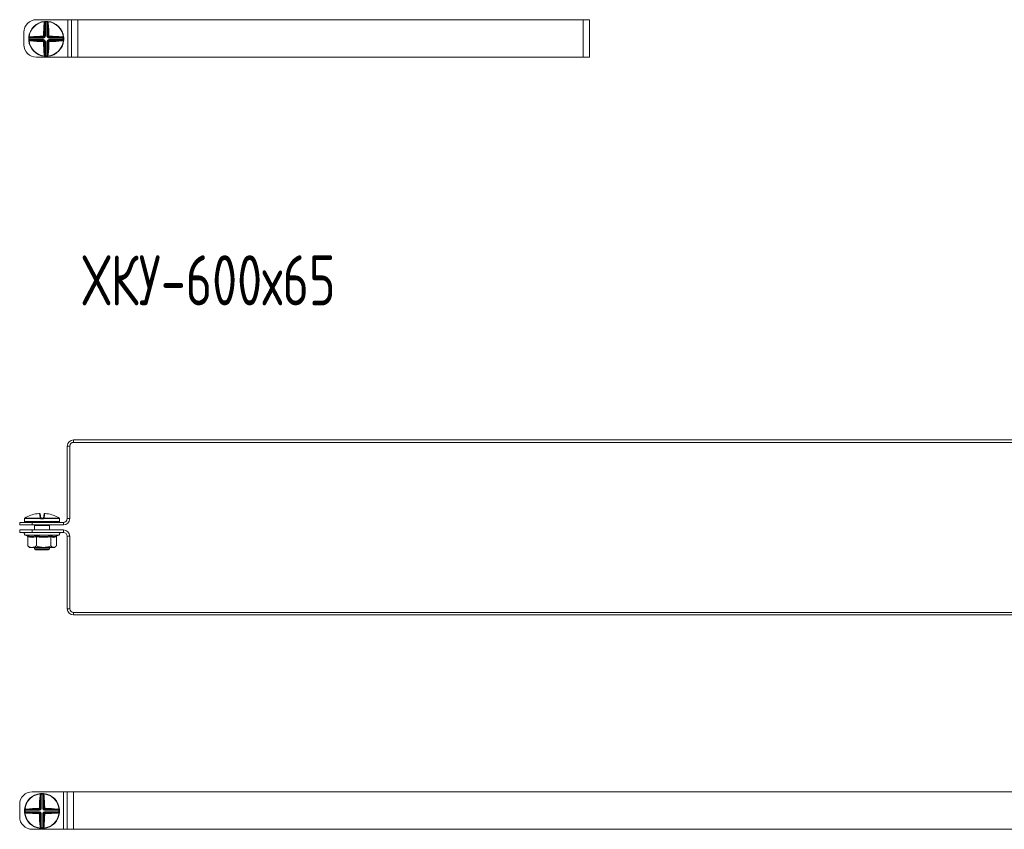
# Model space of a CAD drawing. Header units: millimetres. Extents: x -29 to 997, y -1224 to 295.
# Tile 1 of 10: x -29 to 365, y -1224 to -900. Entities that reach past the tile are written whole.
import ezdxf

# ---------------------------------------------------------------- set-up
doc = ezdxf.new("R2010")
doc.units = ezdxf.units.MM
doc.styles.add('SLDTEXTSTYLE0', font='TXT', dxfattribs={"width": 0.7, "bigfont": 'bigfont'})

msp = doc.modelspace()

# ---------------------------------------------------------------- linework, layer by layer
at = {"color": 7, "linetype": 'Continuous', "lineweight": 15}
for p, q in [((-22.06, -899.84), (-9.56, -899.84)), ((-18.76, -900.54), (-18.75, -900.66)), ((-18.44, -900.52), (-18.43, -900.77)), ((-18.43, -900.77), (-18.43, -906.48)), ((-17.84, -900.52), (-17.85, -900.77)), ((-17.85, -906.48), (-17.85, -900.77)), ((-17.51, -900.54), (-17.52, -900.66)), ((-9.56, -914.84), (-9.56, -899.84)), ((-9.56, -899.84), (-8.06, -899.84)), ((-8.06, -914.84), (-8.06, -899.84)), ((-8.06, -899.84), (-5.56, -899.84)), ((-5.56, -914.84), (-5.56, -899.84)), ((-5.56, -899.84), (196.44, -899.84)), ((196.44, -914.84), (196.44, -899.84)), ((196.44, -899.84), (198.94, -899.84)), ((198.94, -914.84), (198.94, -899.84)), ((-27.06, -909.84), (-27.06, -904.84)), ((-18.67, -906.48), (-18.67, -901.34)), ((-17.6, -901.34), (-17.6, -906.48)), ((-24.88, -907.22), (-25.13, -907.21)), ((-24.88, -907.8), (-25.13, -907.81)), ((-25.11, -906.89), (-24.99, -906.9)), ((-25.11, -908.14), (-24.99, -908.13)), ((-19.17, -907.22), (-24.88, -907.22)), ((-24.88, -907.8), (-19.17, -907.8)), ((-24.31, -906.98), (-19.17, -906.98)), ((-19.17, -908.05), (-24.31, -908.05)), ((-19.17, -906.98), (-19.43, -906.72)), ((-19.43, -908.31), (-19.17, -908.05)), ((-19.17, -906.98), (-19.17, -907.22)), ((-19.17, -908.05), (-19.17, -907.8)), ((-18.93, -906.22), (-18.67, -906.48)), ((-18.67, -908.54), (-18.93, -908.8)), ((-18.67, -906.48), (-18.43, -906.48)), ((-18.67, -913.69), (-18.67, -908.54)), ((-18.67, -908.54), (-18.43, -908.54)), ((-18.43, -908.54), (-18.43, -914.26)), ((-17.6, -906.48), (-17.85, -906.48)), ((-17.85, -908.54), (-17.6, -908.54)), ((-17.85, -914.26), (-17.85, -908.54)), ((-17.6, -906.48), (-17.34, -906.22)), ((-17.34, -908.8), (-17.6, -908.54)), ((-17.6, -908.54), (-17.6, -913.69)), ((-16.85, -906.72), (-17.11, -906.98)), ((-17.11, -906.98), (-11.96, -906.98)), ((-17.11, -906.98), (-17.11, -907.22)), ((-11.39, -907.22), (-17.11, -907.22)), ((-17.11, -907.8), (-17.11, -908.05)), ((-17.11, -907.8), (-11.39, -907.8)), ((-17.11, -908.05), (-16.85, -908.31)), ((-11.96, -908.05), (-17.11, -908.05)), ((-11.14, -907.21), (-11.39, -907.22)), ((-11.14, -907.81), (-11.39, -907.8)), ((-11.16, -906.89), (-11.28, -906.9)), ((-11.16, -908.14), (-11.28, -908.13)), ((-22.06, -914.84), (-9.56, -914.84)), ((-18.76, -914.48), (-18.75, -914.36)), ((-18.43, -914.26), (-18.44, -914.51)), ((-17.85, -914.26), (-17.84, -914.51)), ((-17.51, -914.48), (-17.52, -914.36)), ((-9.56, -914.84), (-8.06, -914.84)), ((-8.06, -914.84), (-5.56, -914.84)), ((-5.56, -914.84), (196.44, -914.84)), ((196.44, -914.84), (198.94, -914.84)), ((-7.24, -1067.82), (-7.24, -1068.82)), ((-7.24, -1067.82), (594.76, -1067.82)), ((-7.24, -1068.82), (594.76, -1068.82)), ((-8.74, -1070.32), (-9.74, -1070.32)), ((-9.74, -1099.32), (-9.74, -1070.32)), ((-8.74, -1099.32), (-8.74, -1070.32)), ((-20.61, -1098.77), (-20.87, -1097.26)), ((-20.61, -1097.47), (-20.35, -1098.95)), ((-19.27, -1098.95), (-19.01, -1097.47)), ((-18.75, -1097.26), (-19.01, -1098.77)), ((-28.74, -1101.82), (-28.74, -1100.82)), ((-28.74, -1100.82), (-23.74, -1100.82)), ((-26.81, -1099.41), (-26.81, -1100.41)), ((-26.78, -1099.26), (-26.78, -1099.27)), ((-20.43, -1099.3), (-26.78, -1099.3)), ((-26.66, -1099.08), (-20.42, -1099.08)), ((-26.66, -1099.08), (-26.66, -1099.08)), ((-13.06, -1100.66), (-26.56, -1100.66)), ((-23.74, -1100.82), (-23.74, -1101.82)), ((-23.74, -1100.82), (-11.24, -1100.82)), ((-22.77, -1100.82), (-22.77, -1100.66)), ((-19.51, -1099.41), (-20.11, -1099.41)), ((-20.1, -1099.16), (-19.52, -1099.16)), ((-19.19, -1099.08), (-12.96, -1099.08)), ((-12.84, -1099.3), (-19.18, -1099.3)), ((-16.85, -1100.82), (-16.85, -1100.66)), ((-12.96, -1099.08), (-12.96, -1099.08)), ((-12.84, -1099.27), (-12.84, -1099.3)), ((-12.81, -1100.41), (-12.81, -1099.41)), ((-11.24, -1101.82), (-11.24, -1100.82)), ((-9.74, -1099.32), (-8.74, -1099.32)), ((-23.74, -1101.82), (-28.74, -1101.82)), ((-28.74, -1104.82), (-28.74, -1103.82)), ((-28.74, -1103.82), (-23.74, -1103.82)), ((-23.74, -1104.82), (-28.74, -1104.82)), ((-23.74, -1101.82), (-11.24, -1101.82)), ((-23.74, -1103.82), (-23.74, -1104.82)), ((-11.24, -1103.82), (-23.74, -1103.82)), ((-11.24, -1104.82), (-23.74, -1104.82)), ((-22.81, -1102.01), (-22.81, -1103.82)), ((-20.85, -1102.11), (-22.62, -1102.11)), ((-21.62, -1101.86), (-22.51, -1101.86)), ((-16.99, -1102.11), (-18.77, -1102.11)), ((-17.11, -1101.86), (-18, -1101.86)), ((-16.81, -1103.82), (-16.81, -1102.01)), ((-16.76, -1101.85), (-16.76, -1101.86)), ((-11.24, -1104.82), (-11.24, -1103.82)), ((-26.54, -1105.92), (-25.73, -1106.21)), ((-25.54, -1106.54), (-25.54, -1110.22)), ((-22.06, -1106.54), (-22.06, -1110.22)), ((-16.33, -1106.54), (-16.33, -1110.22)), ((-14.11, -1106.29), (-13.08, -1105.92)), ((-14.08, -1106.54), (-14.08, -1110.22)), ((-9.74, -1135.32), (-9.74, -1106.32)), ((-8.74, -1106.32), (-9.74, -1106.32)), ((-8.74, -1135.32), (-8.74, -1106.32)), ((-25.24, -1110.49), (-24.81, -1110.82)), ((-24.81, -1110.82), (-23.8, -1110.82)), ((-23.8, -1110.82), (-19.2, -1110.82)), ((-22.81, -1110.82), (-22.81, -1111.36)), ((-22.81, -1111.36), (-22.31, -1111.86)), ((-22.81, -1111.36), (-16.81, -1111.36)), ((-17.31, -1111.86), (-22.31, -1111.86)), ((-19.2, -1110.82), (-15.21, -1110.82)), ((-17.31, -1111.86), (-16.81, -1111.36)), ((-16.81, -1111.36), (-16.81, -1110.82)), ((-15.21, -1110.82), (-14.81, -1110.82)), ((-14.81, -1110.82), (-14.38, -1110.49)), ((-9.74, -1135.32), (-8.74, -1135.32)), ((-7.24, -1136.82), (-7.24, -1137.82)), ((594.76, -1136.82), (-7.24, -1136.82)), ((594.76, -1137.82), (-7.24, -1137.82)), ((-23.74, -1208.53), (-11.24, -1208.53)), ((-20.43, -1209.24), (-20.42, -1209.36)), ((-20.35, -1215.18), (-20.35, -1210.04)), ((-20.11, -1209.22), (-20.1, -1209.47)), ((-20.1, -1209.47), (-20.1, -1215.18)), ((-19.51, -1209.22), (-19.52, -1209.47)), ((-19.52, -1215.18), (-19.52, -1209.47)), ((-19.27, -1210.04), (-19.27, -1215.18)), ((-19.18, -1209.24), (-19.19, -1209.36)), ((-11.24, -1223.53), (-11.24, -1208.53)), ((-11.24, -1208.53), (-9.74, -1208.53)), ((-9.74, -1223.53), (-9.74, -1208.53)), ((-9.74, -1208.53), (-7.24, -1208.53)), ((-7.24, -1223.53), (-7.24, -1208.53)), ((-7.24, -1208.53), (594.76, -1208.53)), ((-28.74, -1218.53), (-28.74, -1213.53)), ((-26.78, -1215.59), (-26.66, -1215.6)), ((-25.98, -1215.68), (-20.84, -1215.68)), ((-20.84, -1215.68), (-21.1, -1215.41)), ((-20.84, -1215.68), (-20.84, -1215.92)), ((-20.61, -1214.92), (-20.35, -1215.18)), ((-20.35, -1215.18), (-20.1, -1215.18)), ((-19.27, -1215.18), (-19.52, -1215.18)), ((-19.27, -1215.18), (-19.01, -1214.92)), ((-18.52, -1215.41), (-18.78, -1215.68)), ((-18.78, -1215.68), (-13.63, -1215.68)), ((-18.78, -1215.68), (-18.78, -1215.92)), ((-12.84, -1215.59), (-12.96, -1215.6)), ((-26.55, -1215.92), (-26.8, -1215.91)), ((-26.55, -1216.5), (-26.8, -1216.51)), ((-26.78, -1216.84), (-26.66, -1216.83)), ((-20.84, -1215.92), (-26.55, -1215.92)), ((-26.55, -1216.5), (-20.84, -1216.5)), ((-20.84, -1216.75), (-25.98, -1216.75)), ((-21.1, -1217.01), (-20.84, -1216.75)), ((-20.84, -1216.75), (-20.84, -1216.5)), ((-20.35, -1217.24), (-20.61, -1217.5)), ((-20.35, -1222.39), (-20.35, -1217.24)), ((-20.35, -1217.24), (-20.1, -1217.24)), ((-20.1, -1217.24), (-20.1, -1222.96)), ((-19.52, -1217.24), (-19.27, -1217.24)), ((-19.52, -1222.96), (-19.52, -1217.24)), ((-19.01, -1217.5), (-19.27, -1217.24)), ((-19.27, -1217.24), (-19.27, -1222.39)), ((-13.07, -1215.92), (-18.78, -1215.92)), ((-18.78, -1216.5), (-18.78, -1216.75)), ((-18.78, -1216.5), (-13.07, -1216.5)), ((-18.78, -1216.75), (-18.52, -1217.01)), ((-13.63, -1216.75), (-18.78, -1216.75)), ((-12.82, -1215.91), (-13.07, -1215.92)), ((-12.82, -1216.51), (-13.07, -1216.5)), ((-12.84, -1216.84), (-12.96, -1216.83)), ((-23.74, -1223.53), (-11.24, -1223.53)), ((-20.43, -1223.18), (-20.42, -1223.06)), ((-20.1, -1222.96), (-20.11, -1223.21)), ((-19.52, -1222.96), (-19.51, -1223.21)), ((-19.18, -1223.18), (-19.19, -1223.06)), ((-11.24, -1223.53), (-9.74, -1223.53)), ((-9.74, -1223.53), (-7.24, -1223.53)), ((-7.24, -1223.53), (594.76, -1223.53))]:
    msp.add_line(p, q, dxfattribs=at)
at = {"color": 8, "linetype": 'Continuous', "lineweight": 15}
for p, q in [((-26.8, -1099.41), (-26.81, -1099.41)), ((-26.81, -1100.41), (-12.81, -1100.41)), ((-26.78, -1099.3), (-26.78, -1099.27)), ((-12.81, -1099.41), (-12.82, -1099.41)), ((-22.58, -1101.87), (-22.73, -1101.9)), ((-22.51, -1101.86), (-22.51, -1101.82)), ((-21.62, -1101.86), (-21.62, -1101.82)), ((-18, -1101.86), (-18, -1101.82)), ((-17.11, -1101.86), (-17.11, -1101.82)), ((-13.08, -1105.92), (-26.54, -1105.92))]:
    msp.add_line(p, q, dxfattribs=at)
at = {"color": 7, "linetype": 'Continuous', "lineweight": 15, "flags": 128}
for points in [[(-18.76, -900.54), (-18.73, -900.54), (-18.7, -900.56), (-18.67, -900.58), (-18.64, -900.61), (-18.62, -900.65), (-18.6, -900.69), (-18.59, -900.74), (-18.58, -900.79)], [(-17.69, -900.79), (-17.68, -900.74), (-17.67, -900.69), (-17.65, -900.65), (-17.63, -900.61), (-17.6, -900.58), (-17.57, -900.56), (-17.54, -900.54), (-17.51, -900.54)], [(-24.86, -907.07), (-24.91, -907.06), (-24.96, -907.05), (-25, -907.03), (-25.04, -907.01), (-25.07, -906.98), (-25.09, -906.95), (-25.11, -906.92), (-25.11, -906.89)], [(-25.11, -908.14), (-25.11, -908.11), (-25.09, -908.08), (-25.07, -908.05), (-25.04, -908.02), (-25, -908), (-24.96, -907.98), (-24.91, -907.97), (-24.86, -907.96)], [(-11.16, -906.89), (-11.17, -906.92), (-11.18, -906.95), (-11.2, -906.98), (-11.23, -907.01), (-11.27, -907.03), (-11.31, -907.05), (-11.36, -907.06), (-11.41, -907.07)], [(-11.41, -907.96), (-11.36, -907.97), (-11.31, -907.98), (-11.27, -908), (-11.23, -908.02), (-11.2, -908.05), (-11.18, -908.08), (-11.17, -908.11), (-11.16, -908.14)], [(-18.58, -914.24), (-18.59, -914.29), (-18.6, -914.33), (-18.62, -914.38), (-18.64, -914.42), (-18.67, -914.45), (-18.7, -914.47), (-18.73, -914.48), (-18.76, -914.48)], [(-17.51, -914.48), (-17.54, -914.48), (-17.57, -914.47), (-17.6, -914.45), (-17.63, -914.42), (-17.65, -914.38), (-17.67, -914.33), (-17.68, -914.29), (-17.69, -914.24)], [(-20.43, -1209.24), (-20.4, -1209.24), (-20.37, -1209.25), (-20.34, -1209.28), (-20.31, -1209.31), (-20.29, -1209.35), (-20.27, -1209.39), (-20.26, -1209.44), (-20.26, -1209.49)], [(-19.36, -1209.49), (-19.36, -1209.44), (-19.34, -1209.39), (-19.33, -1209.35), (-19.3, -1209.31), (-19.28, -1209.28), (-19.25, -1209.25), (-19.22, -1209.24), (-19.18, -1209.24)], [(-26.53, -1215.76), (-26.58, -1215.76), (-26.63, -1215.75), (-26.68, -1215.73), (-26.71, -1215.71), (-26.74, -1215.68), (-26.77, -1215.65), (-26.78, -1215.62), (-26.78, -1215.59)], [(-12.84, -1215.59), (-12.84, -1215.62), (-12.85, -1215.65), (-12.87, -1215.68), (-12.9, -1215.71), (-12.94, -1215.73), (-12.99, -1215.75), (-13.04, -1215.76), (-13.09, -1215.76)], [(-26.78, -1216.84), (-26.78, -1216.81), (-26.77, -1216.77), (-26.74, -1216.74), (-26.71, -1216.72), (-26.68, -1216.69), (-26.63, -1216.68), (-26.58, -1216.66), (-26.53, -1216.66)], [(-13.09, -1216.66), (-13.04, -1216.66), (-12.99, -1216.68), (-12.94, -1216.69), (-12.9, -1216.72), (-12.87, -1216.74), (-12.85, -1216.77), (-12.84, -1216.81), (-12.84, -1216.84)], [(-20.26, -1222.93), (-20.26, -1222.99), (-20.27, -1223.03), (-20.29, -1223.08), (-20.31, -1223.12), (-20.34, -1223.15), (-20.37, -1223.17), (-20.4, -1223.18), (-20.43, -1223.18)], [(-19.18, -1223.18), (-19.22, -1223.18), (-19.25, -1223.17), (-19.28, -1223.15), (-19.3, -1223.12), (-19.33, -1223.08), (-19.34, -1223.03), (-19.36, -1222.99), (-19.36, -1222.93)]]:
    msp.add_lwpolyline(points, dxfattribs=at)
at = {"color": 8, "linetype": 'Continuous', "lineweight": 15, "flags": 128}
for points in [[(-26.79, -1099.33), (-26.8, -1099.36), (-26.8, -1099.41)], [(-12.82, -1099.41), (-12.82, -1099.36), (-12.83, -1099.32)]]:
    msp.add_lwpolyline(points, dxfattribs=at)
at = {"color": 7, "linetype": 'Continuous', "lineweight": 15}
for centre, radius, start, end in [((-22.06, -904.84), 5, 90, 180), ((-18.14, -907.51), 7, 95.1288, 174.8712), ((-18.14, -907.51), 6.88, 95.1288, 174.8712), ((-19, -901.16), 0.561, 41.5527, 63.3516), ((-18.14, -907.51), 7, 87.5357, 92.4643), ((-18.14, -907.51), 6.75, 87.5357, 92.4643), ((-17.27, -901.16), 0.561, 116.6484, 138.4473), ((-18.14, -907.51), 6.88, 5.1288, 84.8712), ((-18.14, -907.51), 7, 5.1288, 84.8712), ((46.62, -907.22), 65.83, 174.7706, 179.1113), ((-18.91, -901.51), 0.293, 36.1898, 94.9248), ((45.64, -907.22), 64.59, 174.7706, 179.1113), ((-17.36, -901.51), 0.293, 85.0752, 143.8102), ((-81.92, -907.22), 64.59, 0.8887, 5.2294), ((-82.89, -907.22), 65.83, 0.8887, 5.2294), ((-18.14, -907.51), 7, 177.5357, 182.4643), ((-18.14, -907.51), 7, 185.1288, 264.8712), ((-24.49, -906.65), 0.561, 206.6484, 228.4473), ((-24.49, -908.38), 0.561, 131.5527, 153.3516), ((-18.14, -907.51), 6.88, 185.1288, 264.8712), ((-18.14, -907.51), 6.75, 177.5357, 182.4643), ((-18.43, -972.27), 65.83, 90.8887, 95.2294), ((-24.14, -906.74), 0.293, 175.0752, 233.8102), ((-24.14, -908.29), 0.293, 126.1898, 184.9248), ((-18.43, -842.76), 65.83, 264.7706, 269.1113), ((-18.42, -971.29), 64.59, 90.8887, 95.2294), ((-18.42, -843.73), 64.59, 264.7706, 269.1113), ((-18.44, -906.49), 1.01, 177.6972, 192.9472), ((-18.44, -908.54), 1.01, 167.0528, 182.3028), ((-19.16, -907.2), 1.01, 77.0528, 92.3028), ((-19.16, -907.82), 1.01, 267.6972, 282.9472), ((46.62, -907.81), 65.83, 180.8887, 185.2294), ((45.64, -907.8), 64.59, 180.8887, 185.2294), ((-81.92, -907.8), 64.59, 354.7706, 359.1113), ((-18.14, -907.51), 6.88, 275.1288, 354.8712), ((-18.14, -907.51), 7, 275.1288, 354.8712), ((-17.11, -907.2), 1.01, 87.6972, 102.9472), ((-17.11, -907.82), 1.01, 257.0528, 272.3028), ((-82.89, -907.81), 65.83, 354.7706, 359.1113), ((-17.83, -906.49), 1.01, 347.0528, 2.3028), ((-17.85, -971.29), 64.59, 84.7706, 89.1113), ((-17.85, -843.73), 64.59, 270.8887, 275.2294), ((-17.83, -908.54), 1.01, 357.6972, 12.9472), ((-17.84, -972.27), 65.83, 84.7706, 89.1113), ((-17.84, -842.76), 65.83, 270.8887, 275.2294), ((-12.13, -906.74), 0.293, 306.1898, 4.9248), ((-12.13, -908.29), 0.293, 355.0752, 53.8102), ((-11.79, -906.65), 0.561, 311.5527, 333.3516), ((-11.79, -908.38), 0.561, 26.6484, 48.4473), ((-18.14, -907.51), 6.75, 357.5357, 2.4643), ((-18.14, -907.51), 7, 357.5357, 2.4643), ((-22.06, -909.84), 5, 180, 270), ((-18.91, -913.51), 0.293, 265.0752, 323.8102), ((-19, -913.86), 0.561, 296.6484, 318.4473), ((-18.14, -907.51), 7, 267.5357, 272.4643), ((-18.14, -907.51), 6.75, 267.5357, 272.4643), ((-17.27, -913.86), 0.561, 221.5527, 243.3516), ((-17.36, -913.51), 0.293, 216.1898, 274.9248), ((-7.24, -1070.32), 2.5, 90, 180), ((-7.24, -1070.32), 1.5, 90, 180), ((-19.82, -1110.54), 13.34, 95.6166, 118.1057), ((-20.85, -1097.51), 0.249, 10.1256, 94.8135), ((-18.77, -1097.51), 0.249, 85.1865, 169.8744), ((-19.8, -1110.54), 13.34, 61.8943, 84.3834), ((-26.56, -1099.41), 0.25, 155.8256, 180), ((-26.56, -1100.41), 0.25, 180, 270), ((-26.53, -1099.3), 0.25, 119.5448, 173.6267), ((-26.53, -1099.3), 0.25, 121.4361, 180.0408), ((-23.47, -1100.91), 0.25, 20, 90), ((-20.57, -1099), 0.233, 13.4875, 98.5562), ((-18.74, -1099.27), 1.69, 173.4928, 180.7494), ((-19.63, -1099.85), 0.978, 129.6677, 145.2136), ((-20.36, -1099.24), 0.172, 54.2052, 113.0531), ((-18.65, -1099.34), 1.46, 172.6321, 182.4439), ((-20.97, -1099.34), 1.46, 357.5561, 7.3679), ((-19.26, -1099.24), 0.172, 66.9469, 125.7948), ((-19.99, -1099.85), 0.978, 34.7864, 50.3323), ((-19.05, -1099), 0.233, 81.4438, 166.5125), ((-20.87, -1099.27), 1.69, 359.2506, 6.5072), ((-16.15, -1100.91), 0.25, 90, 160), ((-13.06, -1100.41), 0.25, 270, 0), ((-13.09, -1099.3), 0.25, 6.3733, 60.4552), ((-13.09, -1099.3), 0.25, 359.9592, 58.5639), ((-13.06, -1099.41), 0.25, 0, 25.4195), ((-11.24, -1099.32), 1.5, 270, 0), ((-11.24, -1099.32), 2.5, 270, 0), ((-26.34, -1105.39), 0.567, 90, 250), ((-22.88, -1102.1), 0.255, 359.4837, 53.1431), ((-22.51, -1101.36), 0.5, 248.2779, 270), ((-21.34, -1102.09), 0.492, 358.0268, 22.6031), ((-18.28, -1102.09), 0.492, 157.3969, 181.9732), ((-17.11, -1101.36), 0.5, 270, 291.7221), ((-16.74, -1102.1), 0.255, 126.8569, 180.5163), ((-13.28, -1105.39), 0.567, 290, 90), ((-11.24, -1106.32), 2.5, 0, 90), ((-11.24, -1106.32), 1.5, 0, 90), ((-7.24, -1135.32), 2.5, 180, 270), ((-7.24, -1135.32), 1.5, 180, 270), ((-23.74, -1213.53), 5, 90, 180), ((-19.81, -1216.21), 7, 95.1288, 174.8712), ((-19.81, -1216.21), 6.88, 95.1288, 174.8712), ((44.95, -1215.92), 65.83, 174.7706, 179.1113), ((-20.58, -1210.21), 0.293, 36.1898, 94.9248), ((43.97, -1215.92), 64.59, 174.7706, 179.1113), ((-20.68, -1209.86), 0.561, 41.5527, 63.3516), ((-19.81, -1216.21), 7, 87.5357, 92.4643), ((-19.81, -1216.21), 6.75, 87.5357, 92.4643), ((-18.94, -1209.86), 0.561, 116.6484, 138.4473), ((-19.04, -1210.21), 0.293, 85.0752, 143.8102), ((-83.59, -1215.92), 64.59, 0.8887, 5.2294), ((-19.81, -1216.21), 6.88, 5.1288, 84.8712), ((-19.81, -1216.21), 7, 5.1288, 84.8712), ((-84.56, -1215.92), 65.83, 0.8887, 5.2294), ((-26.16, -1215.35), 0.561, 206.6484, 228.4473), ((-20.1, -1280.97), 65.83, 90.8887, 95.2294), ((-25.81, -1215.44), 0.293, 175.0752, 233.8102), ((-20.1, -1279.99), 64.59, 90.8887, 95.2294), ((-20.12, -1215.19), 1.01, 177.6972, 192.9472), ((-20.83, -1215.9), 1.01, 77.0528, 92.3028), ((-18.79, -1215.9), 1.01, 87.6972, 102.9472), ((-19.5, -1215.19), 1.01, 347.0528, 2.3028), ((-19.52, -1279.99), 64.59, 84.7706, 89.1113), ((-19.52, -1280.97), 65.83, 84.7706, 89.1113), ((-13.81, -1215.44), 0.293, 306.1898, 4.9248), ((-13.46, -1215.35), 0.561, 311.5527, 333.3516), ((-23.74, -1218.53), 5, 180, 270), ((-19.81, -1216.21), 7, 177.5357, 182.4643), ((-19.81, -1216.21), 7, 185.1288, 264.8712), ((-26.16, -1217.08), 0.561, 131.5527, 153.3516), ((-19.81, -1216.21), 6.88, 185.1288, 264.8712), ((-19.81, -1216.21), 6.75, 177.5357, 182.4643), ((-25.81, -1216.98), 0.293, 126.1898, 184.9248), ((-20.1, -1151.46), 65.83, 264.7706, 269.1113), ((-20.1, -1152.43), 64.59, 264.7706, 269.1113), ((-20.12, -1217.24), 1.01, 167.0528, 182.3028), ((-20.83, -1216.52), 1.01, 267.6972, 282.9472), ((44.95, -1216.51), 65.83, 180.8887, 185.2294), ((43.97, -1216.5), 64.59, 180.8887, 185.2294), ((-83.59, -1216.5), 64.59, 354.7706, 359.1113), ((-19.81, -1216.21), 6.88, 275.1288, 354.8712), ((-19.81, -1216.21), 7, 275.1288, 354.8712), ((-18.79, -1216.52), 1.01, 257.0528, 272.3028), ((-84.56, -1216.51), 65.83, 354.7706, 359.1113), ((-19.52, -1152.43), 64.59, 270.8887, 275.2294), ((-19.5, -1217.24), 1.01, 357.6972, 12.9472), ((-19.52, -1151.46), 65.83, 270.8887, 275.2294), ((-13.81, -1216.98), 0.293, 355.0752, 53.8102), ((-13.46, -1217.08), 0.561, 26.6484, 48.4473), ((-19.81, -1216.21), 6.75, 357.5357, 2.4643), ((-19.81, -1216.21), 7, 357.5357, 2.4643), ((-20.58, -1222.21), 0.293, 265.0752, 323.8102), ((-20.68, -1222.56), 0.561, 296.6484, 318.4473), ((-19.81, -1216.21), 7, 267.5357, 272.4643), ((-19.81, -1216.21), 6.75, 267.5357, 272.4643), ((-18.94, -1222.56), 0.561, 221.5527, 243.3516), ((-19.04, -1222.21), 0.293, 216.1898, 274.9248)]:
    msp.add_arc(centre, radius, start, end, dxfattribs=at)
at = {"color": 8, "linetype": 'Continuous', "lineweight": 15}
for centre, radius, start, end in [((-22.49, -1101.49), 0.47, 224.3428, 240.1833), ((-22.06, -1101.32), 1.31, 333.6544, 337.4682), ((-17.56, -1101.32), 1.31, 202.5318, 206.3456), ((-17.13, -1101.49), 0.47, 299.8167, 315.6572)]:
    msp.add_arc(centre, radius, start, end, dxfattribs=at)
at = {"color": 7, "linetype": 'Continuous', "lineweight": 15}
for centre, major_axis, ratio, start_param, end_param in [((-19.19, -906.46), (0.375, -0.375), 0.942694, 5.512866, 7.053504), ((-19.19, -906.46), (0.547, -0.547), 0.970288, 5.512866, 7.053504), ((-19.19, -908.56), (0.547, 0.547), 0.970288, 5.512866, 7.053504), ((-19.19, -908.56), (0.375, 0.375), 0.942694, 5.512866, 7.053504), ((-17.08, -906.46), (-0.547, -0.547), 0.970288, 5.512866, 7.053504), ((-17.08, -908.56), (-0.547, 0.547), 0.970288, 5.512866, 7.053504), ((-17.08, -906.46), (0.375, 0.375), 0.942694, 2.371274, 3.911912), ((-17.08, -908.56), (0.375, -0.375), 0.942694, 2.371274, 3.911912), ((-22.67, -1100.91), (0.564, -0.091), 0.124069, 1.757057, 3.210607), ((-16.95, -1100.91), (0.564, 0.091), 0.124069, 6.214171, 7.667721), ((-20.86, -1215.16), (0.375, -0.375), 0.942694, 5.512866, 7.053504), ((-20.86, -1215.16), (0.547, -0.547), 0.970288, 5.512866, 7.053504), ((-18.76, -1215.16), (-0.547, -0.547), 0.970288, 5.512866, 7.053504), ((-18.76, -1215.16), (0.375, 0.375), 0.942694, 2.371274, 3.911912), ((-20.86, -1217.26), (0.547, 0.547), 0.970288, 5.512866, 7.053504), ((-20.86, -1217.26), (0.375, 0.375), 0.942694, 5.512866, 7.053504), ((-18.76, -1217.26), (-0.547, 0.547), 0.970288, 5.512866, 7.053504), ((-18.76, -1217.26), (0.375, -0.375), 0.942694, 2.371274, 3.911912)]:
    msp.add_ellipse(centre, major_axis=major_axis, ratio=ratio, start_param=start_param, end_param=end_param, dxfattribs=at)
for points, knots in [([(-18.93, -901.22), (-18.91, -901.07), (-18.88, -900.87), (-18.78, -900.7), (-18.75, -900.66)], [0, 0, 0, 0, 0.7708973, 1, 1, 1, 1]), ([(-18.76, -900.54), (-18.76, -900.54), (-18.72, -900.54), (-18.61, -900.53), (-18.5, -900.52), (-18.44, -900.52)], [0, 0, 0, 0, 0.0030731, 0.4996924, 1, 1, 1, 1]), ([(-18.58, -900.79), (-18.6, -900.83), (-18.65, -901.01), (-18.66, -901.19), (-18.67, -901.34)], [0, 0, 0, 0, 0.218063, 1, 1, 1, 1]), ([(-18.43, -900.77), (-18.46, -900.77), (-18.51, -900.78), (-18.56, -900.79), (-18.58, -900.79)], [0, 0, 0, 0, 0.497853, 1, 1, 1, 1]), ([(-17.69, -900.79), (-17.69, -900.79), (-17.71, -900.79), (-17.76, -900.78), (-17.82, -900.77), (-17.85, -900.77)], [0, 0, 0, 0, 0.003106, 0.502169, 1, 1, 1, 1]), ([(-17.84, -900.52), (-17.78, -900.52), (-17.66, -900.53), (-17.56, -900.54), (-17.51, -900.54), (-17.51, -900.54)], [0, 0, 0, 0, 0.5003076, 0.9969269, 1, 1, 1, 1]), ([(-17.6, -901.34), (-17.61, -901.19), (-17.62, -901.01), (-17.68, -900.83), (-17.69, -900.79)], [0, 0, 0, 0, 0.781937, 1, 1, 1, 1]), ([(-17.52, -900.66), (-17.5, -900.7), (-17.39, -900.87), (-17.36, -901.07), (-17.34, -901.22)], [0, 0, 0, 0, 0.229103, 1, 1, 1, 1]), ([(-25.13, -907.21), (-25.13, -907.15), (-25.12, -907.04), (-25.11, -906.93), (-25.11, -906.89), (-25.11, -906.89)], [0, 0, 0, 0, 0.500308, 0.996927, 1, 1, 1, 1]), ([(-25.11, -908.14), (-25.11, -908.14), (-25.11, -908.09), (-25.12, -907.99), (-25.13, -907.87), (-25.13, -907.81)], [0, 0, 0, 0, 0.003073, 0.499692, 1, 1, 1, 1]), ([(-24.99, -906.9), (-24.95, -906.87), (-24.78, -906.77), (-24.58, -906.74), (-24.43, -906.71)], [0, 0, 0, 0, 0.229103, 1, 1, 1, 1]), ([(-24.43, -908.31), (-24.58, -908.29), (-24.78, -908.26), (-24.95, -908.15), (-24.99, -908.13)], [0, 0, 0, 0, 0.770897, 1, 1, 1, 1]), ([(-24.86, -907.07), (-24.86, -907.07), (-24.86, -907.09), (-24.87, -907.14), (-24.88, -907.19), (-24.88, -907.22)], [0, 0, 0, 0, 0.003106, 0.502169, 1, 1, 1, 1]), ([(-24.88, -907.8), (-24.88, -907.83), (-24.87, -907.89), (-24.86, -907.94), (-24.86, -907.96)], [0, 0, 0, 0, 0.497853, 1, 1, 1, 1]), ([(-24.31, -906.98), (-24.46, -906.99), (-24.64, -907), (-24.82, -907.05), (-24.86, -907.07)], [0, 0, 0, 0, 0.781937, 1, 1, 1, 1]), ([(-24.86, -907.96), (-24.82, -907.97), (-24.64, -908.03), (-24.46, -908.04), (-24.31, -908.05)], [0, 0, 0, 0, 0.218063, 1, 1, 1, 1]), ([(-19.45, -906.45), (-19.42, -906.45), (-19.37, -906.44), (-19.29, -906.39), (-19.23, -906.33), (-19.2, -906.26), (-19.2, -906.21), (-19.2, -906.2)], [0, 0, 0, 0, 0.2183992, 0.436827, 0.6546258, 0.8721812, 1, 1, 1, 1]), ([(-19.2, -908.83), (-19.2, -908.8), (-19.21, -908.74), (-19.25, -908.67), (-19.32, -908.61), (-19.39, -908.58), (-19.43, -908.58), (-19.45, -908.58)], [0, 0, 0, 0, 0.218399, 0.436827, 0.654626, 0.872181, 1, 1, 1, 1]), ([(-18.93, -906.22), (-18.94, -906.26), (-18.94, -906.34), (-19, -906.48), (-19.11, -906.61), (-19.26, -906.69), (-19.37, -906.71), (-19.43, -906.72)], [0, 0, 0, 0, 0.127707, 0.345274, 0.563217, 0.781734, 1, 1, 1, 1]), ([(-19.43, -908.31), (-19.39, -908.31), (-19.31, -908.32), (-19.17, -908.38), (-19.04, -908.49), (-18.95, -908.64), (-18.94, -908.75), (-18.93, -908.8)], [0, 0, 0, 0, 0.1277068, 0.3452738, 0.5632172, 0.7817336, 1, 1, 1, 1]), ([(-16.85, -906.72), (-16.88, -906.71), (-16.97, -906.71), (-17.1, -906.65), (-17.23, -906.54), (-17.32, -906.39), (-17.33, -906.28), (-17.34, -906.22)], [0, 0, 0, 0, 0.127707, 0.345274, 0.563217, 0.781734, 1, 1, 1, 1]), ([(-17.34, -908.8), (-17.34, -908.77), (-17.33, -908.68), (-17.27, -908.55), (-17.16, -908.42), (-17.01, -908.33), (-16.9, -908.32), (-16.85, -908.31)], [0, 0, 0, 0, 0.127707, 0.345274, 0.563217, 0.781734, 1, 1, 1, 1]), ([(-17.07, -906.2), (-17.07, -906.23), (-17.06, -906.28), (-17.02, -906.36), (-16.95, -906.42), (-16.88, -906.44), (-16.84, -906.45), (-16.82, -906.45)], [0, 0, 0, 0, 0.218399, 0.436827, 0.654626, 0.872181, 1, 1, 1, 1]), ([(-16.82, -908.58), (-16.85, -908.58), (-16.91, -908.59), (-16.98, -908.63), (-17.04, -908.7), (-17.07, -908.77), (-17.07, -908.81), (-17.07, -908.83)], [0, 0, 0, 0, 0.218399, 0.436827, 0.654626, 0.872181, 1, 1, 1, 1]), ([(-11.41, -907.07), (-11.45, -907.05), (-11.63, -907), (-11.82, -906.99), (-11.96, -906.98)], [0, 0, 0, 0, 0.218063, 1, 1, 1, 1]), ([(-11.96, -908.05), (-11.82, -908.04), (-11.63, -908.03), (-11.45, -907.97), (-11.41, -907.96)], [0, 0, 0, 0, 0.7819366, 1, 1, 1, 1]), ([(-11.84, -906.71), (-11.69, -906.74), (-11.49, -906.77), (-11.32, -906.87), (-11.28, -906.9)], [0, 0, 0, 0, 0.770897, 1, 1, 1, 1]), ([(-11.28, -908.13), (-11.32, -908.15), (-11.49, -908.26), (-11.69, -908.29), (-11.84, -908.31)], [0, 0, 0, 0, 0.229103, 1, 1, 1, 1]), ([(-11.39, -907.22), (-11.4, -907.19), (-11.4, -907.14), (-11.41, -907.09), (-11.41, -907.07)], [0, 0, 0, 0, 0.497853, 1, 1, 1, 1]), ([(-11.41, -907.96), (-11.41, -907.96), (-11.41, -907.94), (-11.4, -907.89), (-11.4, -907.83), (-11.39, -907.8)], [0, 0, 0, 0, 0.003106, 0.502169, 1, 1, 1, 1]), ([(-11.16, -906.89), (-11.16, -906.89), (-11.16, -906.93), (-11.15, -907.04), (-11.15, -907.15), (-11.14, -907.21)], [0, 0, 0, 0, 0.003073, 0.499692, 1, 1, 1, 1]), ([(-11.14, -907.81), (-11.15, -907.87), (-11.15, -907.99), (-11.16, -908.09), (-11.16, -908.14), (-11.16, -908.14)], [0, 0, 0, 0, 0.500308, 0.996927, 1, 1, 1, 1]), ([(-18.75, -914.36), (-18.78, -914.33), (-18.88, -914.15), (-18.91, -913.96), (-18.93, -913.81)], [0, 0, 0, 0, 0.229103, 1, 1, 1, 1]), ([(-18.44, -914.51), (-18.5, -914.5), (-18.61, -914.5), (-18.72, -914.49), (-18.76, -914.48), (-18.76, -914.48)], [0, 0, 0, 0, 0.500308, 0.996927, 1, 1, 1, 1]), ([(-18.67, -913.69), (-18.66, -913.83), (-18.65, -914.02), (-18.6, -914.2), (-18.58, -914.24)], [0, 0, 0, 0, 0.781937, 1, 1, 1, 1]), ([(-18.58, -914.24), (-18.58, -914.24), (-18.56, -914.24), (-18.51, -914.25), (-18.45, -914.25), (-18.43, -914.26)], [0, 0, 0, 0, 0.003106, 0.502169, 1, 1, 1, 1]), ([(-17.85, -914.26), (-17.82, -914.25), (-17.76, -914.25), (-17.71, -914.24), (-17.69, -914.24)], [0, 0, 0, 0, 0.497853, 1, 1, 1, 1]), ([(-17.51, -914.48), (-17.51, -914.48), (-17.56, -914.49), (-17.66, -914.5), (-17.78, -914.5), (-17.84, -914.51)], [0, 0, 0, 0, 0.0030731, 0.4996924, 1, 1, 1, 1]), ([(-17.69, -914.24), (-17.68, -914.2), (-17.62, -914.02), (-17.61, -913.83), (-17.6, -913.69)], [0, 0, 0, 0, 0.218063, 1, 1, 1, 1]), ([(-17.34, -913.81), (-17.36, -913.96), (-17.39, -914.15), (-17.5, -914.33), (-17.52, -914.36)], [0, 0, 0, 0, 0.770897, 1, 1, 1, 1]), ([(-20.61, -1097.46), (-20.61, -1097.45), (-20.62, -1097.42), (-20.65, -1097.36), (-20.7, -1097.31), (-20.75, -1097.28), (-20.8, -1097.26), (-20.84, -1097.26), (-20.9, -1097.25), (-20.99, -1097.25), (-21.08, -1097.26), (-21.13, -1097.26), (-21.14, -1097.27)], [0, 0, 0, 0, 0.037598, 0.157267, 0.255933, 0.342451, 0.42026, 0.495889, 0.600986, 0.800286, 0.962126, 1, 1, 1, 1]), ([(-20.87, -1097.26), (-20.88, -1097.26), (-20.88, -1097.26), (-20.93, -1097.25), (-20.99, -1097.25), (-21.06, -1097.26), (-21.11, -1097.26), (-21.12, -1097.26)], [0, 0, 0, 0, 0.218399, 0.436827, 0.654626, 0.872181, 1, 1, 1, 1]), ([(-18.51, -1097.26), (-18.52, -1097.26), (-18.57, -1097.26), (-18.67, -1097.25), (-18.74, -1097.25), (-18.81, -1097.26), (-18.87, -1097.28), (-18.93, -1097.32), (-18.98, -1097.38), (-19.01, -1097.44), (-19.01, -1097.47), (-19.01, -1097.47)], [0, 0, 0, 0, 0.0669229, 0.2380996, 0.4302815, 0.5383213, 0.6356285, 0.7395047, 0.8622347, 0.9967589, 1, 1, 1, 1]), ([(-18.49, -1097.26), (-18.52, -1097.26), (-18.58, -1097.26), (-18.66, -1097.25), (-18.71, -1097.25), (-18.74, -1097.26), (-18.74, -1097.26), (-18.75, -1097.26)], [0, 0, 0, 0, 0.218399, 0.436827, 0.654626, 0.872181, 1, 1, 1, 1]), ([(-26.78, -1099.3), (-26.78, -1099.3), (-26.79, -1099.33), (-26.79, -1099.39), (-26.8, -1099.4), (-26.8, -1099.41)], [0, 0, 0, 0, 0.003073, 0.499692, 1, 1, 1, 1]), ([(-26.78, -1099.26), (-26.78, -1099.28), (-26.79, -1099.31), (-26.79, -1099.33), (-26.79, -1099.34), (-26.79, -1099.33), (-26.79, -1099.33)], [0, 0, 0, 0, 0.3538229, 0.6933776, 0.9382534, 1, 1, 1, 1]), ([(-26.1, -1098.77), (-26.25, -1098.86), (-26.45, -1098.96), (-26.62, -1099.06), (-26.66, -1099.08)], [0, 0, 0, 0, 0.770897, 1, 1, 1, 1]), ([(-20.42, -1099.08), (-20.45, -1099.06), (-20.55, -1098.96), (-20.58, -1098.86), (-20.61, -1098.77)], [0, 0, 0, 0, 0.229103, 1, 1, 1, 1]), ([(-20.11, -1099.41), (-20.17, -1099.4), (-20.28, -1099.39), (-20.39, -1099.33), (-20.43, -1099.3), (-20.43, -1099.3)], [0, 0, 0, 0, 0.500308, 0.996927, 1, 1, 1, 1]), ([(-20.35, -1098.95), (-20.34, -1098.99), (-20.32, -1099.04), (-20.27, -1099.09), (-20.26, -1099.1)], [0, 0, 0, 0, 0.781937, 1, 1, 1, 1]), ([(-20.26, -1099.1), (-20.26, -1099.1), (-20.23, -1099.12), (-20.18, -1099.15), (-20.13, -1099.15), (-20.1, -1099.16)], [0, 0, 0, 0, 0.003106, 0.502169, 1, 1, 1, 1]), ([(-19.52, -1099.16), (-19.49, -1099.15), (-19.43, -1099.15), (-19.39, -1099.12), (-19.36, -1099.1)], [0, 0, 0, 0, 0.497853, 1, 1, 1, 1]), ([(-19.18, -1099.3), (-19.18, -1099.3), (-19.23, -1099.33), (-19.33, -1099.39), (-19.45, -1099.4), (-19.51, -1099.41)], [0, 0, 0, 0, 0.0030731, 0.4996924, 1, 1, 1, 1]), ([(-19.36, -1099.1), (-19.35, -1099.09), (-19.3, -1099.04), (-19.28, -1098.99), (-19.27, -1098.95)], [0, 0, 0, 0, 0.218063, 1, 1, 1, 1]), ([(-19.01, -1098.77), (-19.03, -1098.86), (-19.06, -1098.96), (-19.17, -1099.06), (-19.19, -1099.08)], [0, 0, 0, 0, 0.770897, 1, 1, 1, 1]), ([(-12.96, -1099.08), (-13, -1099.06), (-13.17, -1098.96), (-13.36, -1098.86), (-13.52, -1098.77)], [0, 0, 0, 0, 0.229103, 1, 1, 1, 1]), ([(-12.83, -1099.33), (-12.83, -1099.33), (-12.83, -1099.33), (-12.83, -1099.32), (-12.83, -1099.3), (-12.84, -1099.27), (-12.84, -1099.26)], [0, 0, 0, 0, 0.043748, 0.31887, 0.763688, 1, 1, 1, 1]), ([(-12.82, -1099.41), (-12.82, -1099.4), (-12.82, -1099.39), (-12.83, -1099.33), (-12.84, -1099.3), (-12.84, -1099.3)], [0, 0, 0, 0, 0.500308, 0.996927, 1, 1, 1, 1]), ([(-12.83, -1099.32), (-12.83, -1099.32), (-12.83, -1099.33), (-12.83, -1099.33), (-12.83, -1099.33)], [0, 0, 0, 0, 0.320512, 1, 1, 1, 1]), ([(-22.84, -1101.89), (-22.83, -1101.9), (-22.83, -1101.91), (-22.81, -1101.95), (-22.81, -1101.99), (-22.81, -1102.01)], [0, 0, 0, 0, 0.158666, 0.479813, 1, 1, 1, 1]), ([(-22.73, -1101.9), (-22.76, -1101.9), (-22.83, -1101.9), (-22.83, -1101.9), (-22.83, -1101.89)], [0, 0, 0, 0, 0.457505, 1, 1, 1, 1]), ([(-20.88, -1101.9), (-21.05, -1101.88), (-21.29, -1101.86), (-21.53, -1101.86), (-21.62, -1101.86)], [0, 0, 0, 0, 0.651428, 1, 1, 1, 1]), ([(-18.74, -1101.9), (-18.9, -1101.9), (-19.33, -1101.9), (-20.06, -1101.88), (-20.61, -1101.89), (-20.88, -1101.9)], [0, 0, 0, 0, 0.232421, 0.610897, 1, 1, 1, 1]), ([(-18.77, -1102.11), (-18.83, -1102.1), (-18.96, -1102.1), (-19.16, -1102.08), (-19.37, -1102.04), (-19.59, -1102.01), (-19.82, -1102), (-20.04, -1102.02), (-20.29, -1102.05), (-20.56, -1102.09), (-20.75, -1102.1), (-20.85, -1102.11)], [0, 0, 0, 0, 0.084982, 0.188194, 0.292085, 0.397364, 0.503648, 0.610192, 0.717991, 0.85811, 1, 1, 1, 1]), ([(-18, -1101.86), (-18.02, -1101.86), (-18.26, -1101.86), (-18.51, -1101.88), (-18.74, -1101.9)], [0, 0, 0, 0, 0.099322, 1, 1, 1, 1]), ([(-16.79, -1101.89), (-16.78, -1101.89), (-16.77, -1101.88), (-16.84, -1101.89), (-16.89, -1101.9)], [0, 0, 0, 0, 0.212461, 1, 1, 1, 1]), ([(-16.81, -1102.01), (-16.81, -1102), (-16.81, -1101.98), (-16.8, -1101.95), (-16.79, -1101.92), (-16.79, -1101.9), (-16.78, -1101.89)], [0, 0, 0, 0, 0.07665, 0.483704, 0.810958, 1, 1, 1, 1]), ([(-16.76, -1101.85), (-16.76, -1101.85), (-16.76, -1101.86), (-16.76, -1101.86), (-16.76, -1101.86), (-16.76, -1101.86)], [0, 0, 0, 0, 0.233635, 0.823496, 1, 1, 1, 1]), ([(-25.83, -1106.16), (-25.69, -1106.2), (-25.25, -1106.33), (-24.52, -1106.46), (-23.69, -1106.47), (-22.91, -1106.37), (-22.42, -1106.23), (-22.18, -1106.16)], [0, 0, 0, 0, 0.1179875, 0.3541329, 0.5923261, 0.7955953, 1, 1, 1, 1]), ([(-25.54, -1106.54), (-25.54, -1106.5), (-25.55, -1106.42), (-25.62, -1106.31), (-25.71, -1106.22), (-25.79, -1106.18), (-25.83, -1106.16), (-25.83, -1106.16)], [0, 0, 0, 0, 0.236184, 0.471397, 0.732465, 0.992086, 1, 1, 1, 1]), ([(-22.06, -1106.54), (-22.35, -1106.61), (-22.91, -1106.75), (-23.78, -1106.82), (-24.66, -1106.76), (-25.25, -1106.61), (-25.54, -1106.54)], [0, 0, 0, 0, 0.245251, 0.49213, 0.745021, 1, 1, 1, 1]), ([(-22.18, -1106.16), (-21.94, -1106.2), (-21.24, -1106.33), (-20.05, -1106.46), (-18.68, -1106.47), (-17.38, -1106.37), (-16.56, -1106.23), (-16.16, -1106.16)], [0, 0, 0, 0, 0.117987, 0.354133, 0.592326, 0.795595, 1, 1, 1, 1]), ([(-22.06, -1106.54), (-22.06, -1106.5), (-22.07, -1106.42), (-22.09, -1106.31), (-22.13, -1106.22), (-22.16, -1106.18), (-22.18, -1106.16), (-22.18, -1106.16)], [0, 0, 0, 0, 0.236184, 0.471397, 0.732465, 0.992086, 1, 1, 1, 1]), ([(-16.33, -1106.54), (-16.8, -1106.61), (-17.73, -1106.75), (-19.16, -1106.82), (-20.61, -1106.76), (-21.58, -1106.61), (-22.06, -1106.54)], [0, 0, 0, 0, 0.245251, 0.49213, 0.745021, 1, 1, 1, 1]), ([(-16.16, -1106.16), (-16.16, -1106.16), (-16.18, -1106.18), (-16.23, -1106.22), (-16.29, -1106.31), (-16.32, -1106.42), (-16.33, -1106.5), (-16.33, -1106.54)], [0, 0, 0, 0, 0.007914, 0.267535, 0.528603, 0.763816, 1, 1, 1, 1]), ([(-14.08, -1106.54), (-14.26, -1106.61), (-14.63, -1106.75), (-15.19, -1106.82), (-15.76, -1106.76), (-16.14, -1106.61), (-16.33, -1106.54)], [0, 0, 0, 0, 0.2452513, 0.4921305, 0.7450212, 1, 1, 1, 1]), ([(-13.89, -1106.21), (-13.89, -1106.22), (-13.94, -1106.24), (-14, -1106.31), (-14.07, -1106.42), (-14.07, -1106.5), (-14.08, -1106.54)], [0, 0, 0, 0, 0.055746, 0.3923, 0.695525, 1, 1, 1, 1]), ([(-25.54, -1110.22), (-25.29, -1110.37), (-24.79, -1110.66), (-24.19, -1110.81), (-23.86, -1110.82), (-23.8, -1110.82)], [0, 0, 0, 0, 0.442922, 0.896343, 1, 1, 1, 1]), ([(-25.54, -1110.22), (-25.45, -1110.32), (-25.34, -1110.42), (-25.24, -1110.49), (-25.23, -1110.49)], [0, 0, 0, 0, 0.929205, 1, 1, 1, 1]), ([(-23.8, -1110.82), (-23.57, -1110.8), (-23.09, -1110.76), (-22.51, -1110.5), (-22.17, -1110.29), (-22.06, -1110.22)], [0, 0, 0, 0, 0.39547, 0.801975, 1, 1, 1, 1]), ([(-22.06, -1110.22), (-21.65, -1110.37), (-20.82, -1110.66), (-19.85, -1110.81), (-19.3, -1110.82), (-19.2, -1110.82)], [0, 0, 0, 0, 0.442922, 0.896343, 1, 1, 1, 1]), ([(-19.2, -1110.82), (-18.81, -1110.8), (-18.02, -1110.76), (-17.07, -1110.5), (-16.51, -1110.29), (-16.33, -1110.22)], [0, 0, 0, 0, 0.39547, 0.801975, 1, 1, 1, 1]), ([(-16.33, -1110.22), (-16.24, -1110.31), (-16.01, -1110.52), (-15.63, -1110.76), (-15.35, -1110.8), (-15.21, -1110.82)], [0, 0, 0, 0, 0.2627068, 0.6274922, 1, 1, 1, 1]), ([(-15.21, -1110.82), (-15.15, -1110.82), (-14.94, -1110.81), (-14.57, -1110.65), (-14.25, -1110.39), (-14.09, -1110.23), (-14.08, -1110.22)], [0, 0, 0, 0, 0.148154, 0.552, 0.965648, 1, 1, 1, 1]), ([(-20.61, -1209.92), (-20.58, -1209.77), (-20.55, -1209.57), (-20.45, -1209.4), (-20.42, -1209.36)], [0, 0, 0, 0, 0.7708973, 1, 1, 1, 1]), ([(-20.43, -1209.24), (-20.43, -1209.24), (-20.39, -1209.24), (-20.28, -1209.23), (-20.17, -1209.22), (-20.11, -1209.22)], [0, 0, 0, 0, 0.0030731, 0.4996924, 1, 1, 1, 1]), ([(-20.26, -1209.49), (-20.27, -1209.53), (-20.32, -1209.71), (-20.34, -1209.89), (-20.35, -1210.04)], [0, 0, 0, 0, 0.218063, 1, 1, 1, 1]), ([(-20.1, -1209.47), (-20.13, -1209.47), (-20.18, -1209.48), (-20.23, -1209.48), (-20.26, -1209.49)], [0, 0, 0, 0, 0.497853, 1, 1, 1, 1]), ([(-19.36, -1209.49), (-19.36, -1209.49), (-19.38, -1209.48), (-19.43, -1209.48), (-19.49, -1209.47), (-19.52, -1209.47)], [0, 0, 0, 0, 0.003106, 0.502169, 1, 1, 1, 1]), ([(-19.51, -1209.22), (-19.45, -1209.22), (-19.33, -1209.23), (-19.23, -1209.24), (-19.18, -1209.24), (-19.18, -1209.24)], [0, 0, 0, 0, 0.5003076, 0.9969269, 1, 1, 1, 1]), ([(-19.27, -1210.04), (-19.28, -1209.89), (-19.3, -1209.71), (-19.35, -1209.53), (-19.36, -1209.49)], [0, 0, 0, 0, 0.781937, 1, 1, 1, 1]), ([(-19.19, -1209.36), (-19.17, -1209.4), (-19.06, -1209.57), (-19.03, -1209.77), (-19.01, -1209.92)], [0, 0, 0, 0, 0.229103, 1, 1, 1, 1]), ([(-26.8, -1215.91), (-26.8, -1215.85), (-26.79, -1215.74), (-26.79, -1215.63), (-26.78, -1215.59), (-26.78, -1215.59)], [0, 0, 0, 0, 0.500308, 0.996927, 1, 1, 1, 1]), ([(-26.66, -1215.6), (-26.62, -1215.57), (-26.45, -1215.47), (-26.25, -1215.44), (-26.1, -1215.41)], [0, 0, 0, 0, 0.229103, 1, 1, 1, 1]), ([(-26.53, -1215.76), (-26.53, -1215.77), (-26.54, -1215.79), (-26.54, -1215.84), (-26.55, -1215.89), (-26.55, -1215.92)], [0, 0, 0, 0, 0.003106, 0.502169, 1, 1, 1, 1]), ([(-25.98, -1215.68), (-26.13, -1215.69), (-26.32, -1215.7), (-26.49, -1215.75), (-26.53, -1215.76)], [0, 0, 0, 0, 0.781937, 1, 1, 1, 1]), ([(-21.12, -1215.15), (-21.1, -1215.14), (-21.04, -1215.14), (-20.96, -1215.09), (-20.91, -1215.03), (-20.88, -1214.96), (-20.87, -1214.91), (-20.87, -1214.9)], [0, 0, 0, 0, 0.2183992, 0.436827, 0.6546258, 0.8721812, 1, 1, 1, 1]), ([(-20.61, -1214.92), (-20.61, -1214.95), (-20.62, -1215.04), (-20.67, -1215.18), (-20.78, -1215.31), (-20.93, -1215.39), (-21.04, -1215.41), (-21.1, -1215.41)], [0, 0, 0, 0, 0.127707, 0.345274, 0.563217, 0.781734, 1, 1, 1, 1]), ([(-18.52, -1215.41), (-18.55, -1215.41), (-18.64, -1215.4), (-18.78, -1215.35), (-18.9, -1215.24), (-18.99, -1215.09), (-19, -1214.98), (-19.01, -1214.92)], [0, 0, 0, 0, 0.127707, 0.345274, 0.563217, 0.781734, 1, 1, 1, 1]), ([(-18.75, -1214.9), (-18.74, -1214.93), (-18.74, -1214.98), (-18.69, -1215.06), (-18.63, -1215.11), (-18.56, -1215.14), (-18.51, -1215.15), (-18.49, -1215.15)], [0, 0, 0, 0, 0.218399, 0.436827, 0.654626, 0.872181, 1, 1, 1, 1]), ([(-13.09, -1215.76), (-13.12, -1215.75), (-13.3, -1215.7), (-13.49, -1215.69), (-13.63, -1215.68)], [0, 0, 0, 0, 0.218063, 1, 1, 1, 1]), ([(-13.52, -1215.41), (-13.36, -1215.44), (-13.17, -1215.47), (-13, -1215.57), (-12.96, -1215.6)], [0, 0, 0, 0, 0.770897, 1, 1, 1, 1]), ([(-13.07, -1215.92), (-13.07, -1215.89), (-13.07, -1215.84), (-13.08, -1215.79), (-13.09, -1215.76)], [0, 0, 0, 0, 0.497853, 1, 1, 1, 1]), ([(-12.84, -1215.59), (-12.84, -1215.59), (-12.83, -1215.63), (-12.82, -1215.74), (-12.82, -1215.85), (-12.82, -1215.91)], [0, 0, 0, 0, 0.003073, 0.499692, 1, 1, 1, 1]), ([(-26.78, -1216.84), (-26.78, -1216.84), (-26.79, -1216.79), (-26.79, -1216.69), (-26.8, -1216.57), (-26.8, -1216.51)], [0, 0, 0, 0, 0.003073, 0.499692, 1, 1, 1, 1]), ([(-26.1, -1217.01), (-26.25, -1216.99), (-26.45, -1216.96), (-26.62, -1216.85), (-26.66, -1216.83)], [0, 0, 0, 0, 0.770897, 1, 1, 1, 1]), ([(-26.55, -1216.5), (-26.55, -1216.53), (-26.54, -1216.59), (-26.54, -1216.63), (-26.53, -1216.66)], [0, 0, 0, 0, 0.497853, 1, 1, 1, 1]), ([(-26.53, -1216.66), (-26.49, -1216.67), (-26.32, -1216.73), (-26.13, -1216.74), (-25.98, -1216.75)], [0, 0, 0, 0, 0.218063, 1, 1, 1, 1]), ([(-20.87, -1217.53), (-20.88, -1217.5), (-20.88, -1217.44), (-20.93, -1217.37), (-20.99, -1217.31), (-21.06, -1217.28), (-21.11, -1217.28), (-21.12, -1217.28)], [0, 0, 0, 0, 0.218399, 0.436827, 0.654626, 0.872181, 1, 1, 1, 1]), ([(-21.1, -1217.01), (-21.07, -1217.01), (-20.98, -1217.02), (-20.84, -1217.08), (-20.72, -1217.19), (-20.63, -1217.34), (-20.61, -1217.45), (-20.61, -1217.5)], [0, 0, 0, 0, 0.1277068, 0.3452738, 0.5632172, 0.7817336, 1, 1, 1, 1]), ([(-19.01, -1217.5), (-19.01, -1217.47), (-19, -1217.38), (-18.94, -1217.25), (-18.83, -1217.12), (-18.69, -1217.03), (-18.57, -1217.02), (-18.52, -1217.01)], [0, 0, 0, 0, 0.127707, 0.345274, 0.563217, 0.781734, 1, 1, 1, 1]), ([(-18.49, -1217.28), (-18.52, -1217.28), (-18.58, -1217.29), (-18.66, -1217.33), (-18.71, -1217.4), (-18.74, -1217.47), (-18.74, -1217.51), (-18.75, -1217.53)], [0, 0, 0, 0, 0.218399, 0.436827, 0.654626, 0.872181, 1, 1, 1, 1]), ([(-13.63, -1216.75), (-13.49, -1216.74), (-13.3, -1216.73), (-13.12, -1216.67), (-13.09, -1216.66)], [0, 0, 0, 0, 0.7819366, 1, 1, 1, 1]), ([(-12.96, -1216.83), (-13, -1216.85), (-13.17, -1216.96), (-13.36, -1216.99), (-13.52, -1217.01)], [0, 0, 0, 0, 0.229103, 1, 1, 1, 1]), ([(-13.09, -1216.66), (-13.09, -1216.66), (-13.08, -1216.64), (-13.07, -1216.59), (-13.07, -1216.53), (-13.07, -1216.5)], [0, 0, 0, 0, 0.003106, 0.502169, 1, 1, 1, 1]), ([(-12.82, -1216.51), (-12.82, -1216.57), (-12.82, -1216.69), (-12.83, -1216.79), (-12.84, -1216.84), (-12.84, -1216.84)], [0, 0, 0, 0, 0.500308, 0.996927, 1, 1, 1, 1]), ([(-20.42, -1223.06), (-20.45, -1223.02), (-20.55, -1222.85), (-20.58, -1222.66), (-20.61, -1222.51)], [0, 0, 0, 0, 0.229103, 1, 1, 1, 1]), ([(-20.11, -1223.21), (-20.17, -1223.2), (-20.28, -1223.2), (-20.39, -1223.19), (-20.43, -1223.18), (-20.43, -1223.18)], [0, 0, 0, 0, 0.500308, 0.996927, 1, 1, 1, 1]), ([(-20.35, -1222.39), (-20.34, -1222.53), (-20.32, -1222.72), (-20.27, -1222.9), (-20.26, -1222.93)], [0, 0, 0, 0, 0.781937, 1, 1, 1, 1]), ([(-20.26, -1222.93), (-20.26, -1222.93), (-20.23, -1222.94), (-20.18, -1222.95), (-20.13, -1222.95), (-20.1, -1222.96)], [0, 0, 0, 0, 0.003106, 0.502169, 1, 1, 1, 1]), ([(-19.52, -1222.96), (-19.49, -1222.95), (-19.43, -1222.95), (-19.39, -1222.94), (-19.36, -1222.93)], [0, 0, 0, 0, 0.497853, 1, 1, 1, 1]), ([(-19.18, -1223.18), (-19.18, -1223.18), (-19.23, -1223.19), (-19.33, -1223.2), (-19.45, -1223.2), (-19.51, -1223.21)], [0, 0, 0, 0, 0.0030731, 0.4996924, 1, 1, 1, 1]), ([(-19.36, -1222.93), (-19.35, -1222.9), (-19.3, -1222.72), (-19.28, -1222.53), (-19.27, -1222.39)], [0, 0, 0, 0, 0.218063, 1, 1, 1, 1]), ([(-19.01, -1222.51), (-19.03, -1222.66), (-19.06, -1222.85), (-19.17, -1223.02), (-19.19, -1223.06)], [0, 0, 0, 0, 0.770897, 1, 1, 1, 1])]:
    msp.add_open_spline(points, degree=3, knots=knots, dxfattribs=at)
at = {"color": 8, "linetype": 'Continuous', "lineweight": 15}
for points, knots in [([(-22.62, -1102.11), (-22.64, -1102.1), (-22.71, -1102.1), (-22.79, -1102.04), (-22.8, -1102.02), (-22.81, -1102.01)], [0, 0, 0, 0, 0.170099, 0.584318, 1, 1, 1, 1]), ([(-16.89, -1101.9), (-16.93, -1101.88), (-16.97, -1101.87), (-17.02, -1101.86), (-17.03, -1101.86)], [0, 0, 0, 0, 0.967063, 1, 1, 1, 1]), ([(-16.81, -1102.01), (-16.81, -1102.01), (-16.8, -1101.99), (-16.84, -1102.06), (-16.94, -1102.09), (-16.99, -1102.11)], [0, 0, 0, 0, 0.007211, 0.436054, 1, 1, 1, 1]), ([(-16.16, -1106.16), (-16.07, -1106.2), (-15.79, -1106.33), (-15.33, -1106.46), (-14.8, -1106.47), (-14.39, -1106.4), (-14.17, -1106.31), (-14.11, -1106.29)], [0, 0, 0, 0, 0.136248, 0.408941, 0.683999, 0.918727, 1, 1, 1, 1])]:
    msp.add_open_spline(points, degree=3, knots=knots, dxfattribs=at)

# ---------------------------------------------------------------- texts
at = {"color": 7, "linetype": 'Continuous', "lineweight": 0, "insert": (-3.69, -994.04), "char_height": 20, "attachment_point": 1, "style": 'SLDTEXTSTYLE0'}
msp.add_mtext('\\M+18456\\M+1844B\\M+18454-600\\M+1848765', dxfattribs=at)

doc.saveas('drawing.dxf')
